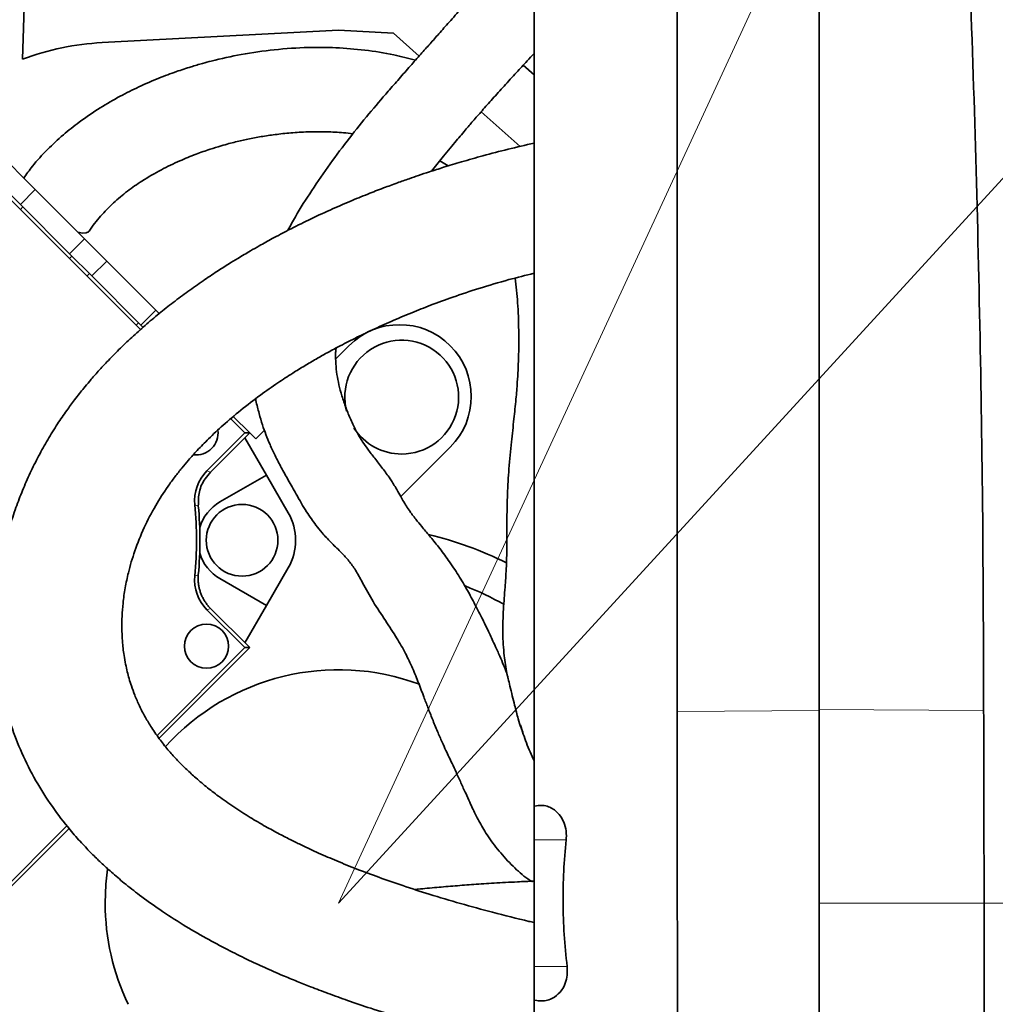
# Model space of a CAD drawing. Header units: millimetres. Extents: x 0 to 14900, y 0 to 10500.
# Tile 34 of 48: x 10751 to 10982, y 5710 to 5943. Entities that reach past the tile are written whole.
import ezdxf

# ---------------------------------------------------------------- set-up
doc = ezdxf.new("R2010")
doc.units = ezdxf.units.MM
doc.header["$LTSCALE"] = 25
doc.styles.add('SLDTEXTSTYLE0', font='TXT', dxfattribs={"width": 0.605})
doc.dimstyles.new('SLDDIMSTYLE2', dxfattribs={"dimtxt": 87.5, "dimasz": 87.5, "dimexe": 0, "dimexo": 0.0625, "dimgap": 21.875, "dimtad": 1, "dimdec": 4, "dimlfac": 25, "dimzin": 12, "dimdsep": 46, "dimtxsty": 'SLDTEXTSTYLE0', "dimsah": 1, "dimcen": 0.09, "dimadec": 1, "dimazin": 3, "dimtfac": 1, "dimtofl": 0, "dimtmove": 0, "dimatfit": 3, "dimfxl": 1, "dimfrac": 2, "dimtolj": 1, "dimtzin": 12, "dimarcsym": 0})
doc.dimstyles.new('SLDDIMSTYLE3', dxfattribs={"dimtxt": 87.5, "dimasz": 87.5, "dimexe": 0, "dimexo": 0.0625, "dimgap": 21.875, "dimtad": 1, "dimdec": 1, "dimrnd": 1e-09, "dimzin": 12, "dimdsep": 46, "dimtxsty": 'SLDTEXTSTYLE0', "dimsah": 1, "dimcen": 0, "dimadec": 0, "dimazin": 3, "dimtfac": 1, "dimtofl": 0, "dimtmove": 0, "dimatfit": 3, "dimfxl": 1, "dimfrac": 2, "dimtolj": 1, "dimtzin": 12, "dimarcsym": 0})

# ---------------------------------------------------------------- blocks, each defined once
blk = doc.blocks.new('_D_6')
at = {"color": 7, "linetype": 'Continuous', "lineweight": 0}
for p, q in [((7972.55, 6237.04), (7775.38, 6271.81)), ((12131.86, 5733.81), (13924.74, 5733.81))]:
    blk.add_line(p, q, dxfattribs=at)
at = {"color": 7, "linetype": 'Continuous', "lineweight": 18}
blk.add_arc((10826.53, 5733.81), 3060.71, 0, 170, dxfattribs=at)
for points in [[(7812.31, 6265.3), (7841.01, 6348.9), (7816.46, 6353.59)], [(13887.24, 5733.81), (13898.49, 5821.48), (13873.49, 5821.12)]]:
    blk.add_solid(points, dxfattribs=at)
at = {"color": 7, "linetype": 'Continuous', "lineweight": 18, "insert": (10991.66, 8905.45), "char_height": 87.5, "attachment_point": 1, "rotation": 354.776, "style": 'SLDTEXTSTYLE0'}
blk.add_mtext('170°', dxfattribs=at)
blk = doc.blocks.new('_D_7')
at = {"color": 7, "linetype": 'Continuous', "lineweight": 0}
for p, q in [((12131.86, 5733.81), (13924.74, 5733.81)), ((7972.55, 5230.58), (7775.38, 5195.81))]:
    blk.add_line(p, q, dxfattribs=at)
at = {"color": 7, "linetype": 'Continuous', "lineweight": 18}
blk.add_arc((10826.53, 5733.81), 3060.71, 190, 0, dxfattribs=at)
for points in [[(13887.24, 5733.81), (13873.49, 5646.5), (13898.49, 5646.14)], [(7812.31, 5202.32), (7816.46, 5114.03), (7841.01, 5118.72)]]:
    blk.add_solid(points, dxfattribs=at)
at = {"color": 7, "linetype": 'Continuous', "lineweight": 18, "insert": (10959.6, 2786.27), "char_height": 87.5, "attachment_point": 1, "rotation": 5, "style": 'SLDTEXTSTYLE0'}
blk.add_mtext('170°', dxfattribs=at)
blk = doc.blocks.new('_D_8')
at = {"color": 7, "linetype": 'Continuous', "lineweight": 0}
blk.add_line((12022.3, 8318.62), (10826.53, 5733.81), dxfattribs=at)
at = {"color": 7, "linetype": 'Continuous', "lineweight": 18}
blk.add_solid([(12022.3, 8318.62), (11974.22, 8244.45), (11996.91, 8233.95)], dxfattribs=at)
at = {"color": 7, "linetype": 'Continuous', "lineweight": 18, "insert": (11247.1, 6911.4), "char_height": 87.5, "attachment_point": 1, "rotation": 65.174, "style": 'SLDTEXTSTYLE0'}
blk.add_mtext('R2848', dxfattribs=at)
blk = doc.blocks.new('_D_9')
at = {"color": 7, "linetype": 'Continuous', "lineweight": 0}
for q in [(11837.29, 6836.36), (10826.53, 5733.81)]:
    blk.add_line((11498.23, 6466.51), q, dxfattribs=at)
at = {"color": 7, "linetype": 'Continuous', "lineweight": 18}
blk.add_solid([(11498.23, 6466.51), (11566.57, 6522.56), (11548.14, 6539.46)], dxfattribs=at)
at = {"color": 7, "linetype": 'Continuous', "lineweight": 18, "insert": (11560.07, 6700.75), "char_height": 87.5, "attachment_point": 1, "rotation": 47.4869, "style": 'SLDTEXTSTYLE0'}
blk.add_mtext('R994', dxfattribs=at)

msp = doc.modelspace()

# ---------------------------------------------------------------- linework, layer by layer
at = {"color": 7, "linetype": 'Continuous', "lineweight": 35}
for p, q in [((10940.5253734, 6012.2030468), (10940.5253734, 5779.7491901)), ((10752.2238573, 5954.4197353), (10751.5915688, 5933.9574314)), ((10770.4407499, 5937.8708017), (10826.5253734, 5940.8100723)), ((10826.5253734, 5940.8100723), (10839.5398931, 5940.1280102)), ((10845.646734, 5934.6661366), (10839.5398931, 5940.1280102)), ((10870.3616064, 5932.5377259), (10872.9253734, 5930.2448854)), ((10869.5904285, 5913.2512289), (10860.3763917, 5921.4921354)), ((10744.8718668, 5912.7498116), (10754.6147688, 5903.0069097)), ((10779.5486008, 5869.8155107), (10738.1218715, 5911.24224)), ((10741.3363329, 5909.2142777), (10751.0792349, 5899.4713758)), ((10850.5712238, 5909.8569194), (10852.5517964, 5908.6305644)), ((10754.6147688, 5903.0069097), (10766.2739572, 5891.3477213)), ((10751.0792349, 5899.4713758), (10762.7384233, 5887.8121873)), ((10766.2739572, 5891.3477213), (10771.5530376, 5886.0686409)), ((10762.7384233, 5887.8121873), (10768.0175037, 5882.5331069)), ((10771.5530376, 5886.0686409), (10783.212226, 5874.4094525)), ((10768.0175037, 5882.5331069), (10779.6766921, 5870.8739185)), ((10783.212226, 5874.4094525), (10784.0351478, 5873.5865306)), ((10779.6766921, 5870.8739185), (10780.1993405, 5870.3512701)), ((10825.8806863, 5862.8786978), (10829.0045581, 5866.0025696)), ((10805.4759432, 5845.3023819), (10801.5843141, 5849.194011)), ((10800.9698453, 5848.6729611), (10804.3404245, 5845.3023819)), ((10804.3404245, 5845.3023819), (10795.3337156, 5836.295673)), ((10796.1681391, 5835.9945778), (10805.4759432, 5845.3023819)), ((10804.3404245, 5845.3023819), (10805.4759432, 5845.3023819)), ((10806.8901568, 5843.8881683), (10805.4759432, 5845.3023819)), ((10806.8901568, 5843.8881683), (10808.9503543, 5845.9483659)), ((10809.4479397, 5835.3168536), (10804.3391311, 5844.1655697)), ((10853.0461886, 5841.9609391), (10841.3070081, 5830.2217585)), ((10809.4479397, 5835.3168536), (10798.4025667, 5828.9398045)), ((10814.626954, 5826.3465378), (10809.4479397, 5835.3168536)), ((10809.4479397, 5804.3762219), (10814.626954, 5813.3465378)), ((10798.4025667, 5810.753271), (10809.4479397, 5804.3762219)), ((10795.3337156, 5803.3974026), (10804.3404245, 5794.3906936)), ((10805.4759432, 5794.3906936), (10796.1681391, 5803.6984977)), ((10804.3391311, 5795.5275058), (10809.4479397, 5804.3762219)), ((10804.3404245, 5794.3906936), (10783.5051443, 5773.5554134)), ((10783.9732131, 5772.8879635), (10805.4759432, 5794.3906936)), ((10804.3404245, 5794.3906936), (10805.4759432, 5794.3906936)), ((10940.5253734, 5779.7491901), (10940.5253734, 5733.8100723)), ((10873.5100707, 5756.9131702), (10872.9253734, 5756.8100723)), ((10872.9253734, 5748.8100723), (10872.9253734, 5756.8100723)), ((10762.1193431, 5752.1696122), (10729.1084108, 5719.15868)), ((10729.1084108, 5718.0231613), (10762.6120757, 5751.5268261)), ((10872.9253734, 5718.8100723), (10872.9253734, 5748.8100723)), ((10940.5253734, 5733.8100723), (10940.5253734, 5562.664816)), ((10872.9253734, 5710.8100723), (10872.9253734, 5718.8100723)), ((10873.5401998, 5710.7016618), (10872.9253734, 5710.8100723))]:
    msp.add_line(p, q, dxfattribs=at)
at = {"color": 8, "linetype": 'Continuous', "lineweight": 18}
for p, q in [((10754.6147688, 5903.0069097), (10751.0792349, 5899.4713758)), ((10751.0659912, 5898.2981203), (10751.6592408, 5898.8913698)), ((10766.2739572, 5891.3477213), (10762.7384233, 5887.8121873)), ((10762.7053566, 5886.6587549), (10763.2986061, 5887.2520045)), ((10771.5530376, 5886.0686409), (10768.0175037, 5882.5331069)), ((10766.8640712, 5882.5000403), (10767.4573208, 5883.0932898)), ((10783.212226, 5874.4094525), (10779.6766921, 5870.8739185)), ((10778.5034366, 5870.8606749), (10779.0966861, 5871.4539245)), ((10906.8540981, 5779.2722127), (10940.5253734, 5779.5088838)), ((10940.5253734, 5779.7491901), (10979.5651029, 5779.4747848)), ((10880.5269709, 5748.8100723), (10872.9253734, 5748.8100723)), ((10940.5253734, 5733.8100723), (10979.670532, 5733.8100723)), ((10880.7588555, 5718.8100723), (10872.9253734, 5718.8100723))]:
    msp.add_line(p, q, dxfattribs=at)
at = {"color": 7, "linetype": 'Continuous', "lineweight": 35, "flags": 128}
for points in [[(10764.7153351, 5892.9063433), (10765.8372929, 5892.7099799), (10766.6970354, 5892.7402616), (10767.2615233, 5892.9960248), (10767.3984625, 5893.1580669)], [(10771.7735588, 5741.846921), (10771.366296, 5738.2629734), (10771.1868503, 5733.8100723)]]:
    msp.add_lwpolyline(points, dxfattribs=at)
at = {"color": 8, "linetype": 'Continuous', "lineweight": 18, "flags": 128}
for points in [[(10795.3337156, 5836.295673), (10795.7503341, 5836.1455626), (10796.1681391, 5835.9945778)], [(10793.2809388, 5828.0169065), (10792.9198741, 5828.1316268), (10792.4500235, 5828.2803054)], [(10792.4500235, 5811.4127701), (10792.8113642, 5811.5270511), (10793.2809388, 5811.676169)], [(10796.1681391, 5803.6984977), (10795.7503341, 5803.5475129), (10795.3337156, 5803.3974026)]]:
    msp.add_lwpolyline(points, dxfattribs=at)
at = {"color": 7, "linetype": 'Continuous', "lineweight": 35}
for centre, radius in [((10803.6525667, 5819.8465378), 8.5), ((10795.2228949, 5794.744247), 5.2236644)]:
    msp.add_circle(centre, radius, dxfattribs=at)
at = {"color": 7, "linetype": 'Continuous', "lineweight": 18}
for radius in [2848, 994]:
    msp.add_arc((10826.5253734, 5733.8100723), radius, 190, 170, dxfattribs=at)
at = {"color": 7, "linetype": 'Continuous', "lineweight": 35}
for centre, radius, start, end in [((10773.7602622, 5874.530735), 63.4269912, 93, 110.457661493), ((10841.0253734, 5853.9817544), 17, 315, 135), ((10841.5253734, 5853.8100723), 13.5, 270, 194.41002633), ((10792.7480211, 5845.3023819), 5.2236644, 263.1065463, 6.995437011), ((10841.5253734, 5853.8100723), 13.5, 212.989125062, 270), ((10802.4035397, 5829.2257421), 9.9983166, 134.9995674, 185.42597206), ((10703.6525667, 5819.8465378), 89.197067, 354.57446054, 5.42553946), ((10803.6525667, 5819.8465378), 10.5, 120, 163.18858695), ((10703.6525667, 5819.8465378), 90, 354.791410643, 5.208589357), ((10803.3686237, 5819.8465378), 13, 330, 30), ((10826.5253734, 5733.8100723), 90, 63.720877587, 76.254163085), ((10803.6525667, 5819.8465378), 10.5, 196.81141305, 240), ((10802.4035397, 5810.4673334), 9.9983166, 174.57402794, 225.0004326), ((10826.5253734, 5733.8100723), 81, 60.993077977, 68.192594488), ((10826.5253734, 5733.8100723), 55.3385231, 69.669704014, 137.866291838), ((10826.5253734, 5733.8100723), 55.3385231, 180, 205.702236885)]:
    msp.add_arc(centre, radius, start, end, dxfattribs=at)
for points, knots in [([(10906.8591906, 6011.7261052), (10906.8148727, 6005.1059589), (10906.7262341, 5991.8652421), (10906.9269193, 5965.3865607), (10906.803863, 5920.0229094), (10906.8697099, 5855.7789317), (10906.859302, 5804.7744524), (10906.8540981, 5779.2722127)], [0, 0, 0, 0, 0.085434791, 0.170875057, 0.3417490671, 0.6708745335, 1, 1, 1, 1]), ([(10979.5651029, 5779.4747848), (10979.5099539, 5796.7669235), (10979.4067983, 5829.1116893), (10978.5784678, 5876.5090047), (10977.4715265, 5921.6663734), (10976.1238351, 5956.7837838), (10975.4459286, 5981.8764626), (10975.1749961, 5996.9386435), (10974.4413285, 6006.9587882), (10974.0746138, 6011.9672335)], [0, 0, 0, 0, 0.2230826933, 0.4172738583, 0.6114809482, 0.8057232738, 0.8704971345, 0.9352695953, 1, 1, 1, 1]), ([(10872.9253734, 6003.8100723), (10872.9253734, 6003.8114841), (10872.9253734, 6003.8158049), (10872.9253734, 6003.7685565), (10872.9253734, 6003.8813123), (10872.9253734, 6003.425543), (10872.9253734, 6001.9816406), (10872.9253734, 5999.3458643), (10872.9253734, 5995.6762015), (10872.9253734, 5991.1351181), (10872.9253734, 5985.7745137), (10872.9253734, 5979.8513207), (10872.9253734, 5973.4179218), (10872.9253734, 5964.8397886), (10872.9253734, 5949.8341575), (10872.9253734, 5902.9634488), (10872.9253734, 5848.8226938), (10872.9253734, 5797.4847767), (10872.9253734, 5777.2318327), (10872.9253734, 5765.6737165), (10872.9253734, 5759.7668298), (10872.9253734, 5756.8100723)], [0, 0, 0, 0, 0.01649033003, 0.05046708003, 0.06745549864, 0.08450877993, 0.10687157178, 0.12988360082, 0.15224653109, 0.17525920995, 0.19763869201, 0.22066919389, 0.24303275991, 0.26553468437, 0.31053853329, 0.40054623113, 0.75720718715, 0.87856834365, 0.9392489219, 0.96959037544, 1, 1, 1, 1]), ([(10868.5028259, 5960.3100723), (10867.9240915, 5959.6608966), (10865.9214414, 5957.4144914), (10862.7101463, 5953.8443913), (10859.0120187, 5949.7198886), (10855.7547443, 5946.0741953), (10852.9122839, 5942.8768621), (10850.4567013, 5940.1049006), (10848.2091866, 5937.5633763), (10845.9530759, 5935.0129048), (10843.4997971, 5932.2387556), (10840.9141349, 5929.3054143), (10837.6135061, 5925.5284956), (10833.6389491, 5920.8697703), (10828.9884291, 5915.113969), (10824.4065167, 5909.033995), (10820.1406587, 5902.8147363), (10816.8291833, 5897.5846481), (10815.1257578, 5894.4260596), (10814.5510726, 5893.3604456)], [0, 0, 0, 0, 0.0261116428, 0.0903566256, 0.1488065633, 0.2012812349, 0.2492761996, 0.2904329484, 0.3250556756, 0.3616979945, 0.4037046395, 0.4496707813, 0.4950318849, 0.5771531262, 0.663732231, 0.7563566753, 0.8532553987, 0.9504927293, 1, 1, 1, 1]), ([(10844.7904229, 5933.6973827), (10843.0832979, 5934.1536809), (10839.1440144, 5935.2066136), (10832.8316809, 5936.1661174), (10826.0764038, 5936.7233638), (10818.9192616, 5936.7822223), (10811.4448298, 5936.2982286), (10803.7433232, 5935.1936845), (10798.0460571, 5933.9487923), (10794.0626181, 5932.8844541), (10791.3120049, 5932.0779564), (10787.8621149, 5930.9455188), (10783.7232606, 5929.3968457), (10779.2600399, 5927.4666417), (10774.5987993, 5925.1326359), (10769.8668273, 5922.3911738), (10765.3508866, 5919.3226699), (10761.1664836, 5915.9955784), (10757.4119004, 5912.5054581), (10754.2092515, 5909.0486572), (10752.5356592, 5906.6857449), (10751.8680358, 5905.7431403)], [0, 0, 0, 0, 0.05794061, 0.1337010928, 0.2078515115, 0.2767904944, 0.3615386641, 0.4422589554, 0.5147426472, 0.5358095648, 0.5637537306, 0.5992001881, 0.6417071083, 0.6907248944, 0.7360998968, 0.7852173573, 0.8378315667, 0.8795619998, 0.9233505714, 0.9694232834, 1, 1, 1, 1]), ([(10848.5698217, 5907.3749298), (10849.405497, 5908.4157134), (10851.2031329, 5910.6545612), (10853.9213456, 5913.9513775), (10856.3644644, 5916.8557808), (10858.5131666, 5919.3620384), (10860.6533528, 5921.8170797), (10863.1220923, 5924.5980599), (10865.854678, 5927.6242935), (10868.6025251, 5930.6274011), (10870.9704806, 5933.1996656), (10872.3771467, 5934.7293676), (10872.9253734, 5935.3255456)], [0, 0, 0, 0, 0.1161940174, 0.2499470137, 0.3555234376, 0.4303288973, 0.5193130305, 0.6187739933, 0.7269458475, 0.8410060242, 0.9380345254, 1, 1, 1, 1]), ([(10767.3958751, 5893.1539542), (10767.8155768, 5893.7764174), (10768.6421542, 5895.0023216), (10770.5395757, 5897.2871871), (10773.1025679, 5899.9251077), (10776.439555, 5902.6834387), (10780.2499879, 5905.332507), (10784.4080837, 5907.7335653), (10788.7067096, 5909.8031703), (10792.5641317, 5911.3765101), (10795.838813, 5912.5286922), (10798.4436846, 5913.3349587), (10800.4598666, 5913.8970028), (10802.1043155, 5914.3176407), (10803.6018507, 5914.6708296), (10805.6223104, 5915.1096234), (10808.2477883, 5915.6043537), (10811.6317701, 5916.108371), (10815.3414111, 5916.5011771), (10819.4300514, 5916.7399465), (10823.6032428, 5916.7461119), (10827.1679231, 5916.5899935), (10829.2067349, 5916.343201), (10829.9571679, 5916.2523631)], [0, 0, 0, 0, 0.0280505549, 0.0552439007, 0.1086221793, 0.161889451, 0.2149529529, 0.2838724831, 0.3483969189, 0.4062171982, 0.4554947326, 0.4948673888, 0.5235534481, 0.5477532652, 0.5709252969, 0.5930135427, 0.6419258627, 0.6943260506, 0.7537064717, 0.8201321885, 0.8935525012, 0.9608194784, 1, 1, 1, 1]), ([(10872.9253734, 5914.032833), (10870.8598791, 5913.5607193), (10866.7961248, 5912.6318596), (10861.0574268, 5911.122524), (10855.9675104, 5909.6802774), (10851.7339328, 5908.3950096), (10848.351614, 5907.3133784), (10845.6287944, 5906.4075614), (10843.1098358, 5905.543312), (10840.3378013, 5904.5605198), (10837.0593413, 5903.3509113), (10833.2876508, 5901.8919863), (10829.0453821, 5900.1570042), (10824.3611177, 5898.117996), (10819.5165291, 5895.8625666), (10814.9497805, 5893.5889642), (10811.0595642, 5891.5352251), (10808.049478, 5889.8690715), (10805.8335419, 5888.5985003), (10804.1348098, 5887.6003284), (10802.4092909, 5886.5650752), (10800.2555749, 5885.2390666), (10797.5067411, 5883.4852843), (10794.276268, 5881.32867), (10790.8118461, 5878.8883299), (10787.3237174, 5876.2842897), (10783.9317726, 5873.597239), (10780.6438639, 5870.8279012), (10777.4674597, 5867.9789064), (10774.4462243, 5865.0900314), (10771.7115421, 5862.2985863), (10769.39832, 5859.7845768), (10767.5807623, 5857.6983555), (10766.2068252, 5856.0490968), (10765.0327728, 5854.5885756), (10763.6688489, 5852.8317108), (10761.8972762, 5850.427665), (10759.7456614, 5847.2755922), (10757.5086071, 5843.6726824), (10755.3440196, 5839.7964313), (10753.348751, 5835.7889283), (10751.5621984, 5831.7186558), (10749.9364838, 5827.4619743), (10748.5059271, 5823.0423928), (10747.2716375, 5818.3602097), (10746.2921915, 5813.5434624), (10745.6188679, 5808.794771), (10745.2514262, 5804.4220243), (10745.1194902, 5800.52331), (10745.1638406, 5796.7341654), (10745.3976396, 5792.8545508), (10745.8301034, 5789.0438578), (10746.3871056, 5785.6399531), (10747.0381677, 5782.506281), (10747.8438887, 5779.3142132), (10749.1885558, 5774.8959812), (10751.3497153, 5769.3103471), (10754.6090096, 5762.8551727), (10758.472791, 5756.7651425), (10762.2041962, 5751.9010563), (10765.4218537, 5748.2298695), (10767.8863683, 5745.6500516), (10770.2539566, 5743.3387451), (10772.799626, 5741.0113286), (10775.8320117, 5738.4319126), (10779.6232209, 5735.4543552), (10784.2575104, 5732.1356743), (10789.5319855, 5728.7281968), (10794.9157823, 5725.5785913), (10799.9943334, 5722.8573372), (10804.6456121, 5720.5477816), (10809.0085258, 5718.5186344), (10812.9709874, 5716.7824186), (10816.6134926, 5715.2676717), (10820.207535, 5713.8371839), (10824.1936544, 5712.3234146), (10828.9403243, 5710.6157558), (10834.4392823, 5708.7528891), (10840.8454479, 5706.7252196), (10848.1995647, 5704.5639691), (10856.5458875, 5702.3107593), (10864.8823561, 5700.2277225), (10870.4835235, 5698.9878562), (10872.9253734, 5698.4473319)], [0, 0, 0, 0, 0.0155865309, 0.0306657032, 0.0436519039, 0.0545141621, 0.0632365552, 0.0698147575, 0.0756935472, 0.0829419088, 0.0915695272, 0.1015673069, 0.1129244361, 0.1256294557, 0.1396547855, 0.1529318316, 0.1640107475, 0.1729091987, 0.1790425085, 0.1834462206, 0.1879092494, 0.1943248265, 0.2026874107, 0.2127908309, 0.2241083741, 0.2353830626, 0.2465934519, 0.257952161, 0.2692576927, 0.2805076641, 0.2915183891, 0.3010125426, 0.3086180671, 0.3145138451, 0.318980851, 0.3242579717, 0.3330471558, 0.344059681, 0.3567716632, 0.3698624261, 0.3832657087, 0.3969411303, 0.4103105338, 0.4251926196, 0.4400462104, 0.4556603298, 0.4717587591, 0.4859548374, 0.4979731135, 0.5093552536, 0.5225774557, 0.5356293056, 0.5464872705, 0.555824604, 0.5662617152, 0.5780089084, 0.5998842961, 0.6227724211, 0.6450512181, 0.6659560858, 0.6783340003, 0.6887473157, 0.697561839, 0.7074517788, 0.7189894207, 0.7321799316, 0.7489319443, 0.7673845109, 0.7846994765, 0.8003459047, 0.8143189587, 0.8266039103, 0.8388888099, 0.8487684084, 0.8578956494, 0.8695301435, 0.8823924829, 0.8974756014, 0.9148288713, 0.9345065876, 0.9565663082, 0.9810649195, 1, 1, 1, 1]), ([(10872.9253763, 5729.2028174), (10872.5214477, 5729.2941555), (10869.2032028, 5730.044491), (10863.3788965, 5731.537309), (10855.4865766, 5733.6746413), (10848.3929513, 5735.7856452), (10841.9375737, 5737.8704158), (10836.2149714, 5739.8671587), (10830.9959712, 5741.8277232), (10826.2266195, 5743.7527168), (10821.8664757, 5745.6391544), (10818.3045891, 5747.2883395), (10815.2283873, 5748.7937549), (10812.3556527, 5750.268659), (10809.0604628, 5752.0642836), (10805.4153748, 5754.1994935), (10801.6827947, 5756.5839641), (10798.2035539, 5759.0306421), (10795.1100469, 5761.4210486), (10792.5133237, 5763.6230166), (10790.267992, 5765.7043231), (10788.2533757, 5767.734329), (10786.2356597, 5769.9671756), (10784.1585904, 5772.5454851), (10782.2965635, 5775.2051389), (10780.6536281, 5777.9233972), (10779.3163762, 5780.5023594), (10778.2325943, 5782.9865031), (10777.4383931, 5785.1539515), (10776.8630762, 5787.0038786), (10776.4050013, 5788.7270492), (10775.999595, 5790.5450422), (10775.5746033, 5792.953591), (10775.242942, 5795.8581877), (10775.1101081, 5798.9655887), (10775.1643414, 5801.9530262), (10775.4033154, 5805.0995788), (10775.892219, 5808.5393349), (10776.7610706, 5812.6586971), (10778.1536754, 5817.4018394), (10780.2914904, 5822.7444642), (10782.9597733, 5827.8846494), (10785.5300724, 5831.9102165), (10787.6876202, 5834.8664062), (10789.3057867, 5836.9220701), (10791.0516284, 5838.9981451), (10793.1541128, 5841.3323427), (10795.8621436, 5844.1061268), (10799.2811098, 5847.3023769), (10803.3739183, 5850.7695555), (10807.7421342, 5854.122409), (10811.883014, 5857.0317089), (10815.4045757, 5859.3356881), (10818.4322804, 5861.2071874), (10821.1538515, 5862.8097125), (10823.8134735, 5864.3062625), (10826.8655204, 5865.9510784), (10830.4472281, 5867.7836449), (10834.6415789, 5869.8020868), (10839.1471896, 5871.8367679), (10843.748991, 5873.7806871), (10848.605718, 5875.6957389), (10853.9029455, 5877.6321562), (10860.0965079, 5879.6804936), (10866.5159787, 5881.5968751), (10870.9300195, 5882.6809653), (10872.9253734, 5883.1710251)], [0, 0, 0, 0, 0.0039154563, 0.0321651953, 0.0572813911, 0.0821661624, 0.103546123, 0.1232364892, 0.1416415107, 0.1588065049, 0.1747764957, 0.1898349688, 0.1991183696, 0.2105019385, 0.2239128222, 0.2392685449, 0.2564644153, 0.2730925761, 0.287621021, 0.3020330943, 0.3138141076, 0.325319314, 0.3383472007, 0.3530869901, 0.3699791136, 0.3841281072, 0.3995437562, 0.4138672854, 0.425869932, 0.4354878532, 0.4441667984, 0.453940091, 0.465232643, 0.4829570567, 0.4998340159, 0.51375792, 0.5294726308, 0.5477897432, 0.5656413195, 0.5912305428, 0.6182050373, 0.64343766, 0.6657682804, 0.6768883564, 0.6868032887, 0.696035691, 0.7073485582, 0.7211725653, 0.7375605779, 0.7563766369, 0.7760348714, 0.7926824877, 0.8062088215, 0.8169705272, 0.8269358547, 0.8363601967, 0.8458855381, 0.8596242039, 0.8741166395, 0.8893717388, 0.9056539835, 0.9204676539, 0.9379501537, 0.9581407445, 0.9810776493, 1, 1, 1, 1]), ([(10868.4377048, 5882.0336387), (10868.6553723, 5880.1115457), (10869.1069092, 5876.1242925), (10869.3145215, 5869.7337214), (10869.2916696, 5863.3675348), (10869.0106521, 5857.9075727), (10868.619166, 5853.0783848), (10868.1213722, 5848.3625324), (10867.5135865, 5842.9041332), (10866.949201, 5836.9860078), (10866.5709759, 5830.9794708), (10866.470576, 5825.4720622), (10866.4818987, 5820.6769933), (10866.4486385, 5816.5992125), (10866.3181259, 5812.7259134), (10866.0237543, 5808.4354539), (10865.605166, 5803.3503105), (10865.4183451, 5797.9319994), (10865.730148, 5792.8018477), (10866.2592753, 5789.6626206), (10866.495191, 5788.2629703)], [0, 0, 0, 0, 0.0680657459, 0.1411978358, 0.2112305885, 0.2716603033, 0.314381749, 0.3649424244, 0.4246041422, 0.4929794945, 0.5570960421, 0.6148826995, 0.6645284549, 0.7057039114, 0.7410302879, 0.7857776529, 0.839668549, 0.8988254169, 0.9548904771, 1, 1, 1, 1]), ([(10866.4129453, 5788.4655354), (10866.172189, 5789.0589598), (10865.6466203, 5790.3543997), (10864.7127221, 5792.5260671), (10863.6004727, 5795.0322767), (10862.2597583, 5797.9243761), (10860.675292, 5801.168744), (10858.9713618, 5804.5508086), (10857.0976327, 5808.03571), (10855.0359046, 5811.5314979), (10852.7480297, 5814.9860801), (10850.3987587, 5818.1210347), (10848.2253925, 5820.7857561), (10846.3982665, 5822.9725513), (10845.0367369, 5824.6320342), (10844.0909053, 5825.8374433), (10843.338005, 5826.8557323), (10842.5960641, 5827.9736544), (10841.8811571, 5829.1944553), (10841.0183263, 5830.7387505), (10839.9939106, 5832.5364625), (10838.6272277, 5834.6928931), (10836.9310951, 5837.0309813), (10835.1039925, 5839.3280089), (10833.5073884, 5841.3496008), (10832.2892347, 5843.107827), (10831.4307401, 5844.5053066), (10830.7200135, 5845.7809154), (10830.0528334, 5847.1050283), (10829.4340116, 5848.4612755), (10828.8561429, 5849.8465428), (10828.1224398, 5851.7438771), (10827.3126193, 5854.0807885), (10826.5985395, 5856.7424419), (10826.1333412, 5859.2093025), (10825.8733052, 5861.726852), (10825.7893163, 5863.8470448), (10825.9055692, 5865.0865689), (10825.9388587, 5865.441512)], [0, 0, 0, 0, 0.0162409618, 0.0354538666, 0.0588888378, 0.0869955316, 0.1192901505, 0.1552829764, 0.1886994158, 0.2241929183, 0.2593777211, 0.2896648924, 0.315423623, 0.3365829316, 0.3528940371, 0.3635831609, 0.3712294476, 0.3855999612, 0.4012285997, 0.4140040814, 0.4310585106, 0.4542041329, 0.483631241, 0.5162844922, 0.5489012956, 0.5761140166, 0.5975954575, 0.6190461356, 0.6425238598, 0.667630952, 0.6927640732, 0.717732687, 0.7705250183, 0.8223313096, 0.8720596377, 0.9240303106, 0.9782457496, 1, 1, 1, 1]), ([(10806.8855933, 5853.4069679), (10806.9085216, 5853.2745888), (10807.1111605, 5852.1046338), (10807.6443489, 5850.0438414), (10808.4335771, 5847.3523983), (10809.3164027, 5844.8550211), (10810.3051281, 5842.4399191), (10811.5128367, 5839.8637992), (10812.9522665, 5837.0830475), (10814.5959215, 5834.1081422), (10816.1960441, 5831.2794845), (10817.6413066, 5828.7438305), (10818.8605334, 5826.7465802), (10820.0106658, 5825.0186824), (10821.2511686, 5823.3193136), (10822.785534, 5821.430766), (10824.7888333, 5819.2698124), (10826.8894816, 5817.2797295), (10828.8392767, 5815.2221219), (10830.4653015, 5813.0307419), (10832.1724592, 5809.9343146), (10834.3957395, 5805.7209038), (10837.2022892, 5801.508543), (10839.9722795, 5797.3289782), (10842.1906011, 5793.5713564), (10843.9277904, 5789.9743021), (10845.404853, 5786.3542967), (10846.6254159, 5783.1173303), (10847.7528914, 5780.1271433), (10848.8217724, 5777.3720541), (10849.9539558, 5774.6084342), (10851.0323371, 5772.1314719), (10851.9446516, 5770.1431047), (10852.7368002, 5768.4584111), (10853.5423028, 5766.7529201), (10854.4930898, 5764.7256328), (10855.5698567, 5762.3760418), (10856.6387196, 5759.9884915), (10857.5920536, 5757.8663116), (10858.6085269, 5755.6772996), (10859.8913246, 5753.0950373), (10861.844483, 5749.7641126), (10864.5784741, 5746.0760097), (10867.811039, 5742.5791992), (10870.4820186, 5740.1200167), (10872.1900531, 5739.0650958), (10872.56538, 5738.8332854)], [0, 0, 0, 0, 0.0043913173, 0.0388100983, 0.0681538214, 0.0930586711, 0.1195672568, 0.1492923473, 0.1814953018, 0.2149437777, 0.2489857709, 0.2703592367, 0.2884578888, 0.3034894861, 0.3163605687, 0.332741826, 0.3536364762, 0.3787556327, 0.3996083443, 0.420464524, 0.4438616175, 0.4773592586, 0.5128619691, 0.5453528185, 0.5734018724, 0.5996609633, 0.6258946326, 0.6520403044, 0.6704701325, 0.6903797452, 0.7117065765, 0.7310693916, 0.7465016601, 0.7583786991, 0.7702808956, 0.7862062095, 0.8061032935, 0.8255143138, 0.8416986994, 0.8546598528, 0.8748060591, 0.9001732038, 0.9309436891, 0.9623705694, 0.9917312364, 1, 1, 1, 1]), ([(10796.1681391, 5835.9945778), (10795.72391, 5835.4913977), (10794.5384242, 5834.1485931), (10793.3104997, 5831.3985883), (10793.2907924, 5829.1441331), (10793.2809388, 5828.0169065)], [0, 0, 0, 0, 0.2305598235, 0.6152802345, 1, 1, 1, 1]), ([(10793.2809388, 5811.676169), (10793.2683018, 5811.5097613), (10793.2302383, 5811.008527), (10793.2395007, 5810.3353225), (10793.3055317, 5809.5572097), (10793.4153516, 5808.8416534), (10793.6108193, 5808.0258396), (10793.8775359, 5807.2197397), (10794.2114625, 5806.4412053), (10794.6066647, 5805.6987267), (10795.0619781, 5804.994352), (10795.5775657, 5804.3190895), (10795.9708011, 5803.9058663), (10796.1681391, 5803.6984977)], [0, 0, 0, 0, 0.0571504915, 0.1721421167, 0.2300242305, 0.3245649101, 0.4197620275, 0.5170295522, 0.6150125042, 0.7095530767, 0.8047500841, 0.9020173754, 1, 1, 1, 1]), ([(10868.2958973, 5780.7785837), (10868.1173927, 5781.5059871), (10867.7575624, 5782.9722891), (10867.2576198, 5785.0821166), (10866.8501959, 5786.7545029), (10866.5971397, 5787.7460267), (10866.4719715, 5788.2211502), (10866.4058746, 5788.4669888), (10866.383966, 5788.5555977), (10866.388609, 5788.5465157), (10866.4125144, 5788.4764156), (10866.4158008, 5788.4667787)], [0, 0, 0, 0, 0.2577748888, 0.51962344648, 0.71360056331, 0.81089659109, 0.85667678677, 0.90289677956, 0.94310376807, 0.99217829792, 1, 1, 1, 1]), ([(10870.2505409, 5774.3580129), (10870.1078212, 5774.6967887), (10869.7074416, 5775.6471758), (10869.067222, 5777.797479), (10868.5813427, 5779.6753614), (10868.2958973, 5780.7785837)], [0, 0, 0, 0, 0.1859968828, 0.5217877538, 1, 1, 1, 1]), ([(10906.8540981, 5779.2722127), (10906.8586628, 5774.9211374), (10906.8678212, 5766.1911944), (10906.8796934, 5752.7624388), (10906.8930496, 5739.1372574), (10906.9076381, 5725.2898652), (10906.9198195, 5711.3229921), (10906.9357152, 5697.3276689), (10906.9477936, 5683.4451035), (10906.9627181, 5669.9597354), (10906.9755341, 5656.9621795), (10906.9880293, 5644.5729817), (10907.0017353, 5632.6859775), (10907.0121774, 5621.556598), (10907.0255708, 5611.2574023), (10907.0350096, 5601.8718704), (10907.0467286, 5593.3275109), (10907.0563873, 5585.812754), (10907.0654493, 5579.3734757), (10907.0753215, 5574.0472341), (10907.0820747, 5569.8129309), (10907.0915488, 5566.7319763), (10907.0971103, 5564.9839386), (10907.1025608, 5564.2596438), (10907.1046258, 5564.4572436), (10907.1047394, 5564.4681073)], [0, 0, 0, 0, 0.04314589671, 0.08656738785, 0.13034162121, 0.17440373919, 0.21956976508, 0.2650522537, 0.31089960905, 0.3574988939, 0.40262469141, 0.44814847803, 0.49399637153, 0.54059625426, 0.58576248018, 0.63124519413, 0.67709275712, 0.72369225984, 0.76885848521, 0.81434117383, 0.86018872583, 0.90678818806, 0.95191444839, 0.99735632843, 1, 1, 1, 1]), ([(10979.670532, 5733.8100723), (10979.6648031, 5736.7402664), (10979.6533298, 5742.6085104), (10979.6273616, 5753.1983053), (10979.5973138, 5765.5764106), (10979.5758652, 5774.8310605), (10979.5651029, 5779.4747848)], [0, 0, 0, 0, 0.1901534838, 0.3808167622, 0.6893111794, 1, 1, 1, 1]), ([(10869.6956404, 5776.0267308), (10870.1340936, 5774.6137909), (10871.0305039, 5771.7250591), (10872.2846544, 5768.9443504), (10872.9253734, 5767.5237452)], [0, 0, 0, 0, 0.4891211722, 1, 1, 1, 1]), ([(10873.5100707, 5756.9131702), (10873.9933428, 5756.9608899), (10874.9597235, 5757.0563131), (10876.6817238, 5756.643998), (10878.4048316, 5755.5630541), (10879.781008, 5753.6511279), (10880.5060751, 5751.5132647), (10880.6211588, 5749.8375137), (10880.5391882, 5748.9433439), (10880.5269709, 5748.8100723)], [0, 0, 0, 0, 0.1427823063, 0.2855163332, 0.5161184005, 0.6906733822, 0.832519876, 0.9750379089, 1, 1, 1, 1]), ([(10880.5269709, 5748.8100723), (10880.3059054, 5746.3347094), (10879.8630717, 5741.3761152), (10879.7298254, 5733.877271), (10879.9625771, 5726.3390073), (10880.4931257, 5721.3225886), (10880.7588555, 5718.8100723)], [0, 0, 0, 0, 0.24795526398, 0.49669871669, 0.74791723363, 1, 1, 1, 1]), ([(10872.9253763, 5739.030664), (10871.604031, 5738.9712689), (10868.2352297, 5738.8198396), (10863.5128811, 5738.5516898), (10858.5973411, 5738.2354651), (10854.078187, 5737.8998022), (10849.6959579, 5737.5238095), (10846.5423589, 5737.2277647), (10844.9273886, 5737.0455187), (10844.6653661, 5737.0159501)], [0, 0, 0, 0, 0.1127296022, 0.2874067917, 0.4500875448, 0.6112597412, 0.7803668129, 0.9643653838, 1, 1, 1, 1]), ([(10979.9389338, 5563.7721735), (10979.9394515, 5563.8227066), (10979.9405843, 5563.9332536), (10979.9359747, 5565.5381583), (10979.9337973, 5568.3292978), (10979.9300115, 5572.345012), (10979.9209658, 5577.4666873), (10979.9162656, 5583.6673211), (10979.9051031, 5591.0156409), (10979.8935675, 5599.3812846), (10979.8839459, 5608.6385406), (10979.866529, 5618.7447191), (10979.8528744, 5629.7956361), (10979.8355257, 5641.5748887), (10979.8140775, 5653.9222011), (10979.7970482, 5666.7960219), (10979.7713692, 5680.3039308), (10979.7492785, 5692.8125122), (10979.7310062, 5704.0314188), (10979.7106387, 5713.8476945), (10979.6898763, 5723.788666), (10979.6769876, 5730.4657438), (10979.670532, 5733.8100723)], [0, 0, 0, 0, 0.0447174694, 0.097824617, 0.1520866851, 0.2067478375, 0.259490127, 0.3125986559, 0.3668621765, 0.4215247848, 0.4742658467, 0.5273730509, 0.5816351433, 0.6362962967, 0.6890395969, 0.742149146, 0.7964136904, 0.8510773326, 0.8879902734, 0.9250279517, 0.9624489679, 1, 1, 1, 1]), ([(10880.7588555, 5718.8100723), (10880.7981951, 5718.1062664), (10880.8768202, 5716.6996252), (10880.3788193, 5714.7410047), (10879.3833954, 5712.8627358), (10877.9973164, 5711.5737253), (10876.4605435, 5710.8545681), (10875.0371391, 5710.5476396), (10874.0561952, 5710.6485703), (10873.5401998, 5710.7016618)], [0, 0, 0, 0, 0.1285960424, 0.2570147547, 0.3894767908, 0.5904456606, 0.7220635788, 0.8538000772, 1, 1, 1, 1]), ([(10872.9253734, 5710.8100723), (10872.9253734, 5708.0360928), (10872.9253734, 5702.477178), (10872.9253734, 5694.2478571), (10872.9253734, 5686.114781), (10872.9253734, 5677.345837), (10872.9253734, 5668.0651004), (10872.9253734, 5658.3819509), (10872.9253734, 5649.1224759), (10872.9253734, 5640.4946364), (10872.9253734, 5632.587553), (10872.9253734, 5625.4066275), (10872.9253734, 5618.9124767), (10872.9253734, 5613.2677695), (10872.9253734, 5608.5205409), (10872.9253734, 5604.6582689), (10872.9253734, 5601.6642479), (10872.9253734, 5599.6714134), (10872.9253734, 5598.6396447), (10872.9253734, 5598.6621689), (10872.9253734, 5598.6708488)], [0, 0, 0, 0, 0.0447454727, 0.089667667, 0.1351345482, 0.1807870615, 0.2399557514, 0.2995341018, 0.3604077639, 0.4217293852, 0.4809316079, 0.5405463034, 0.6014584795, 0.6628188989, 0.7219675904, 0.7815254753, 0.8423774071, 0.9036765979, 0.9628812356, 1, 1, 1, 1])]:
    msp.add_open_spline(points, degree=3, knots=knots, dxfattribs=at)
at = {"color": 8, "linetype": 'Continuous', "lineweight": 18}
msp.add_open_spline([(10979.670532, 5733.8100723), (10980.8252152, 5733.810062), (10983.1067003, 5733.8100416), (10986.4522854, 5733.8099864), (10989.6872009, 5733.809969), (10992.8076227, 5733.8099943), (10995.8136305, 5733.8100441), (11000.2458789, 5733.8101168), (11005.8618802, 5733.8097938), (11010.2336418, 5733.80989), (11012.3270035, 5733.8099361)], degree=3, knots=[0, 0, 0, 0, 0.1002570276, 0.1980932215, 0.2934877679, 0.3864245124, 0.4768922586, 0.5648851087, 0.7916508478, 1, 1, 1, 1], dxfattribs=at)

# ---------------------------------------------------------------- dimensions: what is measured, and where the dimension line sits
at = {"color": 7, "linetype": 'Continuous', "lineweight": 18}
for base, line1, line2, picture, middle in [((11093.2840942, 8782.8762034), ((12081.864904, 5733.8100723), (9571.1858428, 5733.8100723)), ((9847.6264669, 5906.4163609), (8021.7928928, 6228.3600823)), '_D_6', (11105.2016849, 8781.8100723)), ((11093.2840942, 2684.7439413), ((9847.6264669, 5561.2037837), (8021.7928928, 5239.2600623)), ((12081.864904, 5733.8100723), (9571.1858428, 5733.8100723)), '_D_7', (11093.2840942, 2684.7439413))]:
    dim = msp.add_angular_dim_2l(base=base, line1=line1, line2=line2, dimstyle='SLDDIMSTYLE2', dxfattribs=at)
    dim.commit()
    dim.dimension.update_dxf_attribs({"geometry": picture, "text_midpoint": middle, "dimtype": 162})
for mpoint, picture, middle in [((12022.3001592, 8318.6169629), '_D_8', (11424.4130163, 7026.2137676)), ((11498.2294032, 6466.5103496), '_D_9', (11741.3402697, 6731.6976585))]:
    dim = msp.add_radius_dim(center=(10826.5253734, 5733.8100723), mpoint=mpoint, dimstyle='SLDDIMSTYLE3', dxfattribs=at)
    dim.commit()
    dim.dimension.update_dxf_attribs({"geometry": picture, "text_midpoint": middle, "dimtype": 164})

doc.saveas('drawing.dxf')
